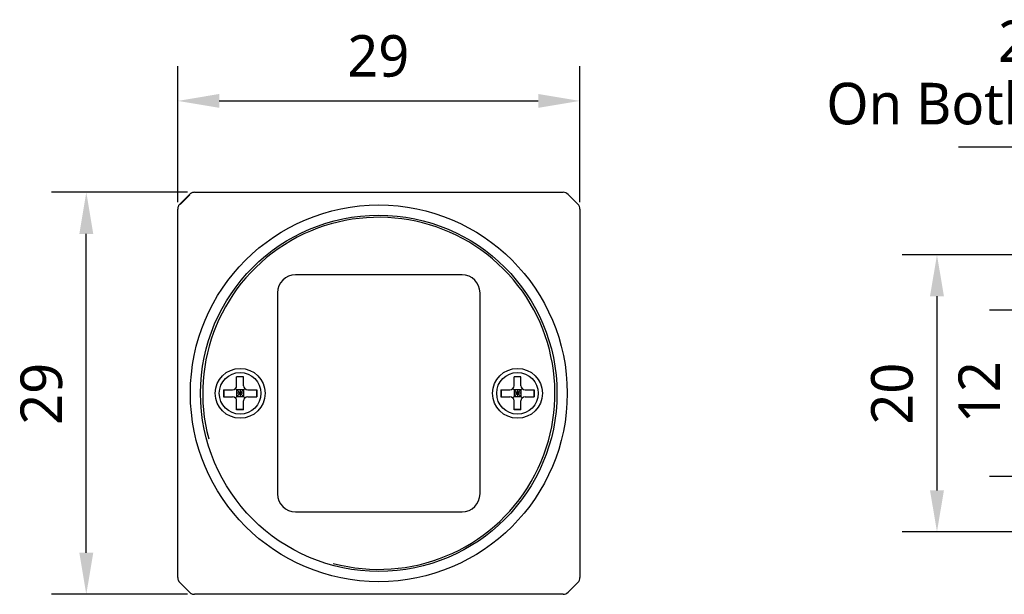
# Model space of a CAD drawing. Header units: millimetres. Extents: x 43 to 250, y 96 to 232.
# Tile 1 of 7: x 43 to 114, y 120 to 161. Entities that reach past the tile are written whole.
import ezdxf

# ---------------------------------------------------------------- set-up
doc = ezdxf.new("R2010")
doc.units = ezdxf.units.MM
doc.header["$LTSCALE"] = 16.335
doc.header["$PDMODE"] = 3
doc.header["$PDSIZE"] = 8
doc.layers.get('0').update_dxf_attribs({"linetype": 'CONTINUOUS'})
doc.layers.get('Defpoints').update_dxf_attribs({"linetype": 'CONTINUOUS'})
doc.layers.add('00_COMPONENTS', color=7, linetype='CONTINUOUS')
doc.layers.add('51__DRAFT_DIMS', color=7, linetype='CONTINUOUS')
doc.styles.get("Standard").update_dxf_attribs({"font": 'Roboto-Regular.ttf'})
doc.dimstyles.new('DIMSTYLE_2', dxfattribs={"dimtxt": 3, "dimasz": 3, "dimexe": 2.5, "dimexo": 0.5, "dimgap": 0.75, "dimtad": 1, "dimdsep": 46, "dimtxsty": 'STANDARD', "dimblk": '_FILLED', "dimblk1": '_FILLED', "dimblk2": '_FILLED', "dimcen": 0.09, "dimclrt": 3, "dimazin": 2, "dimtp": 0.2, "dimtm": 0.2, "dimtfac": 1, "dimtofl": 0, "dimtmove": 0, "dimatfit": 3, "dimldrblk": '_FILLED', "dimfxl": 1, "dimtolj": 1, "dimarcsym": 0})

# ---------------------------------------------------------------- blocks, each defined once
blk = doc.blocks.new('_FILLED')
at = {"color": 0, "linetype": 'ByBlock'}
blk.add_solid([(0, 0), (-1, 0.167), (-1, -0.167)], dxfattribs=at)
blk = doc.blocks.new('*D3')
at = {"layer": '51__DRAFT_DIMS', "color": 0, "lineweight": -2}
for p, q in [((142.231, 144.238), (106.974, 144.238)), ((109.474, 141.238), (109.474, 127.238)), ((142.231, 124.238), (106.974, 124.238))]:
    blk.add_line(p, q, dxfattribs=at)
at = {"layer": 'Defpoints', "color": 0}
for p in [(142.731, 144.238), (109.474, 124.238), (142.731, 124.238)]:
    blk.add_point(p, dxfattribs=at)
at = {"layer": '51__DRAFT_DIMS', "color": 0, "linetype": 'ByBlock', "lineweight": -2, "xscale": 3, "yscale": 3, "zscale": 3}
for p, rotation in [((109.474, 144.238), 90), ((109.474, 124.238), 270)]:
    blk.add_blockref('_FILLED', p, dxfattribs=dict(at, rotation=rotation))
at = {"layer": '51__DRAFT_DIMS', "color": 3, "insert": (104.724, 134.212), "char_height": 3, "attachment_point": 2, "rotation": 90, "line_spacing_factor": 0.9}
blk.add_mtext('\\A1;20', dxfattribs=at)
blk = doc.blocks.new('*D4')
at = {"layer": '51__DRAFT_DIMS', "color": 0, "lineweight": -2}
for p, q in [((143.731, 140.238), (113.27, 140.238)), ((115.77, 131.238), (115.77, 137.238)), ((143.731, 128.238), (113.27, 128.238))]:
    blk.add_line(p, q, dxfattribs=at)
at = {"layer": 'Defpoints', "color": 0}
for p in [(115.77, 140.238), (144.231, 140.238), (144.231, 128.238)]:
    blk.add_point(p, dxfattribs=at)
at = {"layer": '51__DRAFT_DIMS', "color": 0, "linetype": 'ByBlock', "lineweight": -2, "xscale": 3, "yscale": 3, "zscale": 3}
for p, rotation in [((115.77, 140.238), 90), ((115.77, 128.238), 270)]:
    blk.add_blockref('_FILLED', p, dxfattribs=dict(at, rotation=rotation))
at = {"layer": '51__DRAFT_DIMS', "color": 3, "insert": (111.02, 134.323), "char_height": 3, "attachment_point": 2, "rotation": 90, "line_spacing_factor": 0.9}
blk.add_mtext('\\A1;12', dxfattribs=at)
blk = doc.blocks.new('*D12')
at = {"layer": '51__DRAFT_DIMS', "color": 0, "lineweight": -2}
for p, q in [((55.429, 148.738), (45.629, 148.738)), ((48.129, 122.738), (48.129, 145.738)), ((55.429, 119.738), (45.629, 119.738))]:
    blk.add_line(p, q, dxfattribs=at)
at = {"layer": 'Defpoints', "color": 0}
for p in [(48.129, 148.738), (55.929, 148.738), (55.929, 119.738)]:
    blk.add_point(p, dxfattribs=at)
at = {"layer": '51__DRAFT_DIMS', "color": 0, "linetype": 'ByBlock', "lineweight": -2, "xscale": 3, "yscale": 3, "zscale": 3}
for p, rotation in [((48.129, 148.738), 90), ((48.129, 119.738), 270)]:
    blk.add_blockref('_FILLED', p, dxfattribs=dict(at, rotation=rotation))
at = {"layer": '51__DRAFT_DIMS', "color": 3, "insert": (43.379, 134.2), "char_height": 3, "attachment_point": 2, "rotation": 90, "line_spacing_factor": 0.9}
blk.add_mtext('\\A1;29', dxfattribs=at)
blk = doc.blocks.new('*D13')
at = {"layer": '51__DRAFT_DIMS', "color": 0, "lineweight": -2}
for p, q in [((54.722, 148.031), (54.722, 157.833)), ((83.722, 148.031), (83.722, 157.833)), ((57.722, 155.333), (80.722, 155.333))]:
    blk.add_line(p, q, dxfattribs=at)
at = {"layer": 'Defpoints', "color": 0}
for p in [(83.722, 155.333), (54.722, 147.531), (83.722, 147.531)]:
    blk.add_point(p, dxfattribs=at)
at = {"layer": '51__DRAFT_DIMS', "color": 0, "linetype": 'ByBlock', "lineweight": -2, "xscale": 3, "yscale": 3, "zscale": 3, "rotation": 180}
blk.add_blockref('_FILLED', (54.722, 155.333), dxfattribs=at)
at = {"layer": '51__DRAFT_DIMS', "color": 0, "linetype": 'ByBlock', "lineweight": -2, "xscale": 3, "yscale": 3, "zscale": 3}
blk.add_blockref('_FILLED', (83.722, 155.333), dxfattribs=at)
at = {"layer": '51__DRAFT_DIMS', "color": 3, "insert": (69.184, 160.083), "char_height": 3, "attachment_point": 2, "line_spacing_factor": 0.9}
blk.add_mtext('\\A1;29', dxfattribs=at)

msp = doc.modelspace()

# ---------------------------------------------------------------- linework, layer by layer
at = {"layer": '00_COMPONENTS', "color": 7}
for p, q in [((54.868, 147.885), (55.575, 148.592)), ((55.59, 148.557), (54.903, 147.87)), ((55.929, 148.738), (80.737, 148.754)), ((80.737, 148.754), (82.515, 148.738)), ((83.575, 147.885), (82.868, 148.592)), ((54.722, 128.688), (54.722, 147.531)), ((83.722, 147.531), (83.722, 120.946)), ((75.222, 142.788), (63.222, 142.788)), ((61.922, 141.488), (61.922, 126.988)), ((76.522, 126.988), (76.522, 141.488)), ((58.972, 134.788), (58.972, 135.438)), ((59.472, 135.438), (58.972, 135.438)), ((59.472, 135.417), (58.972, 135.417)), ((59.472, 134.788), (59.472, 135.438)), ((79.472, 135.438), (78.972, 135.438)), ((78.972, 134.788), (78.972, 135.438)), ((79.472, 135.417), (78.972, 135.417)), ((79.472, 134.788), (79.472, 135.438)), ((58.022, 134.488), (58.022, 133.988)), ((58.022, 134.488), (58.672, 134.488)), ((58.043, 134.488), (58.043, 133.988)), ((58.884, 133.901), (59.56, 134.576)), ((59.56, 133.901), (58.884, 134.576)), ((58.972, 134.488), (58.972, 133.988)), ((59.472, 134.488), (58.972, 134.488)), ((59.472, 134.238), (58.972, 134.238)), ((59.222, 134.488), (59.222, 133.988)), ((59.472, 134.488), (59.472, 133.988)), ((59.772, 134.488), (60.422, 134.488)), ((60.401, 134.488), (60.401, 133.988)), ((60.422, 134.488), (60.422, 133.988)), ((78.022, 134.488), (78.672, 134.488)), ((78.022, 134.488), (78.022, 133.988)), ((78.043, 134.488), (78.043, 133.988)), ((78.884, 133.901), (79.56, 134.576)), ((79.56, 133.901), (78.884, 134.576)), ((79.472, 134.488), (78.972, 134.488)), ((78.972, 134.488), (78.972, 133.988)), ((79.472, 134.238), (78.972, 134.238)), ((79.222, 134.488), (79.222, 133.988)), ((79.472, 134.488), (79.472, 133.988)), ((79.772, 134.488), (80.422, 134.488)), ((80.401, 134.488), (80.401, 133.988)), ((80.422, 134.488), (80.422, 133.988)), ((58.022, 133.988), (58.672, 133.988)), ((59.472, 133.988), (58.972, 133.988)), ((58.972, 133.038), (58.972, 133.688)), ((59.472, 133.038), (59.472, 133.688)), ((59.772, 133.988), (60.422, 133.988)), ((78.022, 133.988), (78.672, 133.988)), ((79.472, 133.988), (78.972, 133.988)), ((78.972, 133.038), (78.972, 133.688)), ((79.472, 133.038), (79.472, 133.688)), ((79.772, 133.988), (80.422, 133.988)), ((59.472, 133.06), (58.972, 133.06)), ((59.472, 133.038), (58.972, 133.038)), ((79.472, 133.06), (78.972, 133.06)), ((79.472, 133.038), (78.972, 133.038)), ((54.722, 120.946), (54.722, 128.688)), ((63.222, 125.688), (75.222, 125.688)), ((55.575, 119.885), (54.868, 120.592)), ((82.868, 119.885), (83.575, 120.592)), ((82.515, 119.738), (55.929, 119.738))]:
    msp.add_line(p, q, dxfattribs=at)
for centre, radius in [((69.222, 134.238), 13.588), ((69.222, 134.238), 12.85), ((59.222, 134.238), 1.8), ((59.222, 134.238), 1.5), ((79.222, 134.238), 1.8), ((79.222, 134.238), 1.5)]:
    msp.add_circle(centre, radius, dxfattribs=at)
for centre, radius, start, end in [((55.929, 148.238), 0.5, 90, 135), ((55.93, 148.237), 0.502, 124.96359, 134.97531), ((55.929, 148.238), 0.5, 118.98247, 124.9735), ((55.928, 148.239), 0.499, 114.71078, 118.97197), ((55.929, 148.236), 0.503, 90.04029, 104.96691), ((82.515, 148.239), 0.5, 45, 90.00541), ((82.516, 148.239), 0.499, 45.00786, 50.02236), ((55.222, 147.531), 0.5, 135, 180), ((55.221, 147.532), 0.499, 149.98285, 154.98519), ((55.222, 147.531), 0.501, 145.03415, 149.97383), ((55.223, 147.53), 0.502, 135.02471, 145.04318), ((83.222, 147.531), 0.5, 0, 45), ((55.224, 147.531), 0.503, 165.03311, 179.95971), ((63.222, 141.488), 1.3, 90, 180), ((75.222, 141.488), 1.3, 0, 90), ((58.672, 134.788), 0.3, 270, 360), ((59.772, 134.788), 0.3, 180, 270), ((78.672, 134.788), 0.3, 270, 360), ((79.772, 134.788), 0.3, 180, 270), ((58.672, 133.688), 0.3, 0, 90), ((59.772, 133.688), 0.3, 90, 180), ((78.672, 133.688), 0.3, 0, 90), ((79.772, 133.688), 0.3, 90, 180), ((63.222, 126.988), 1.3, 180, 270), ((75.222, 126.988), 1.3, 270, 360), ((55.224, 120.946), 0.503, 180.04029, 194.96689), ((55.222, 120.946), 0.5, 180, 225), ((55.221, 120.945), 0.499, 204.71634, 208.97821), ((83.222, 120.946), 0.5, 315, 360), ((55.222, 120.946), 0.5, 208.9887, 214.9735), ((55.223, 120.946), 0.502, 214.96359, 224.97531), ((55.93, 120.24), 0.502, 225.02471, 235.04316), ((55.929, 120.238), 0.5, 225, 270), ((55.929, 120.239), 0.501, 235.03413, 239.9738), ((55.928, 120.237), 0.499, 239.98282, 244.98515), ((55.929, 120.241), 0.503, 255.03307, 269.95971), ((82.515, 120.238), 0.5, 269.99463, 315.00322)]:
    msp.add_arc(centre, radius, start, end, dxfattribs=at)
at = {"layer": '00_COMPONENTS', "color": 4}
msp.add_arc((69.222, 134.238), 12.7, 255, 195, dxfattribs=at)
at = {"layer": '51__DRAFT_DIMS', "color": 4}
msp.add_line((111.017, 152.015), (132.975, 152.015), dxfattribs=at)

# ---------------------------------------------------------------- texts
at = {"layer": '51__DRAFT_DIMS', "color": 3, "insert": (127.354, 161.14), "char_height": 3, "attachment_point": 3, "line_spacing_factor": 0.9}
msp.add_mtext('\\A1;2-M3{\\fgdt|b0|i0|c134|p49;x}3\\POn Both Sides', dxfattribs=at)

# ---------------------------------------------------------------- dimensions: what is measured, and where the dimension line sits
at = {"layer": '51__DRAFT_DIMS', "color": 4}
dim = msp.add_linear_dim(base=(83.722, 155.333), p1=(54.722, 147.531), p2=(83.722, 147.531), dimstyle='DIMSTYLE_2', dxfattribs=at)
dim.commit()
dim.dimension.update_dxf_attribs({"geometry": '*D13', "text_midpoint": (69.184, 155.333), "dimtype": 160})
for base, p1, p2, angle, picture, middle in [((48.129, 148.738), (55.929, 119.738), (55.929, 148.738), 90, '*D12', (48.129, 134.2)), ((109.474, 124.238), (142.731, 144.238), (142.731, 124.238), 270, '*D3', (109.474, 134.212)), ((115.77, 140.238), (144.231, 128.238), (144.231, 140.238), 90, '*D4', (115.77, 134.323))]:
    dim = msp.add_linear_dim(base=base, p1=p1, p2=p2, angle=angle, dimstyle='DIMSTYLE_2', dxfattribs=at)
    dim.commit()
    dim.dimension.update_dxf_attribs({"geometry": picture, "text_midpoint": middle, "dimtype": 160})

doc.saveas('drawing.dxf')
